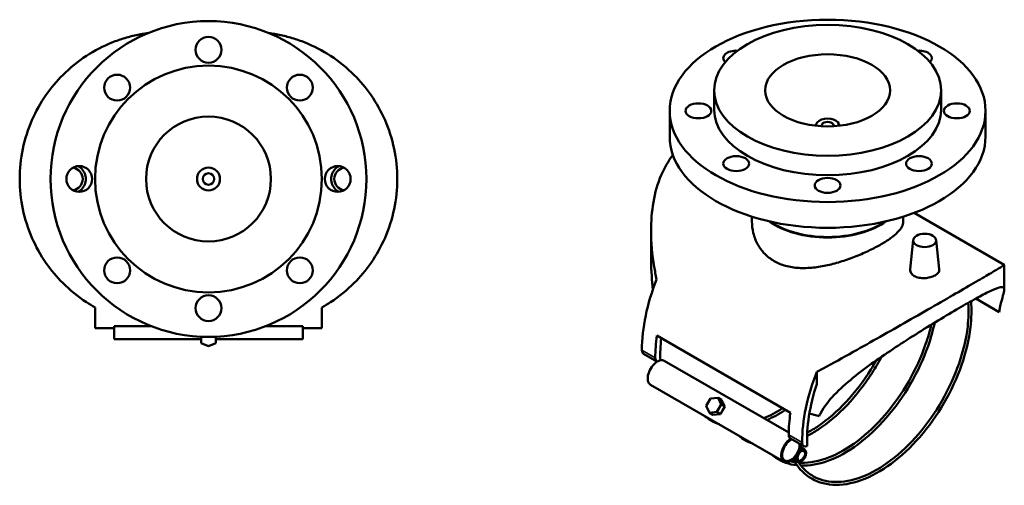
# Model space of a CAD drawing. Header units: millimetres. Extents: x -97 to 1006, y -296 to 1707.
# Tile 5 of 6: x 320 to 1006, y 762 to 1087. Entities that reach past the tile are written whole.
import ezdxf

# ---------------------------------------------------------------- set-up
doc = ezdxf.new("R2010")
doc.units = ezdxf.units.MM
doc.layers.add('Visible (ANSI)', color=7, linetype='Continuous', lineweight=50)
doc.layers.add('Visible Narrow (ANSI)', color=7, linetype='Continuous', lineweight=35)

msp = doc.modelspace()

# ---------------------------------------------------------------- linework, layer by layer
at = {"layer": 'Visible (ANSI)'}
for p, q in [((803.751, 1037.595), (803.751, 1024.123)), ((961.751, 1037.595), (961.751, 1024.123)), ((772.751, 1023.306), (772.751, 1005.343)), ((992.751, 1023.306), (992.751, 1005.343)), ((874.751, 1013.304), (874.751, 1012.909)), ((890.751, 1013.304), (890.751, 1012.909)), ((830.051, 949.598), (830.051, 946.224)), ((935.451, 949.598), (935.451, 946.224)), ((943.045, 952.225), (1005.722, 916.039)), ((759.769, 922.447), (759.769, 939.762)), ((942.392, 933.313), (940.211, 913.004)), ((958.361, 933.313), (960.547, 912.954)), ((1005.734, 898.703), (1005.734, 916.018)), ((985.939, 892.501), (1002.278, 883.067)), ((372.636, 886.352), (372.636, 871.838)), ((530.436, 871.838), (530.436, 886.352)), ((385.786, 871.838), (372.636, 871.838)), ((385.786, 873.418), (385.786, 871.838)), ((385.786, 873.418), (411.409, 873.418)), ((385.786, 871.838), (385.786, 864.364)), ((491.662, 873.418), (517.286, 873.418)), ((517.286, 871.838), (517.286, 873.418)), ((517.286, 864.364), (517.286, 871.838)), ((530.436, 871.838), (517.286, 871.838)), ((385.786, 864.364), (446.34, 864.364)), ((446.34, 865.961), (446.34, 865.761)), ((446.781, 865.941), (446.34, 865.761)), ((446.34, 865.761), (446.34, 861.518)), ((456.732, 865.761), (456.291, 865.941)), ((456.732, 865.761), (456.732, 865.961)), ((456.732, 861.518), (456.732, 865.761)), ((456.732, 864.364), (517.286, 864.364)), ((763.837, 866.722), (856.822, 813.037)), ((446.34, 861.518), (451.536, 859.397)), ((451.536, 859.397), (456.732, 861.518)), ((754.614, 854.064), (763.912, 848.696)), ((769.023, 849.171), (855.715, 799.119)), ((875.266, 841.472), (875.266, 832.969)), ((759.423, 832.544), (852.407, 778.859)), ((806.415, 823.426), (801.241, 822.949)), ((808.915, 821.983), (806.415, 823.426)), ((808.589, 818.707), (806.415, 823.426)), ((801.241, 822.949), (798.241, 817.753)), ((798.241, 817.753), (800.415, 813.034)), ((805.589, 813.51), (808.589, 818.707)), ((808.589, 818.707), (811.089, 817.263)), ((808.915, 821.983), (811.089, 817.263)), ((811.089, 817.263), (809.589, 814.665)), ((800.415, 813.034), (805.589, 813.51)), ((802.915, 811.59), (800.415, 813.034)), ((808.089, 812.067), (802.915, 811.59)), ((805.589, 813.51), (808.089, 812.067)), ((809.589, 814.665), (808.089, 812.067)), ((856.897, 795.011), (866.195, 789.643)), ((863.764, 788.93), (866.807, 787.173)), ((858.964, 780.616), (862.007, 778.859))]:
    msp.add_line(p, q, dxfattribs=at)
for centre, radius in [((451.536, 975.838), 110), ((451.536, 1065.838), 9), ((451.536, 975.838), 79), ((387.896, 1039.478), 9), ((515.175, 1039.478), 9), ((451.536, 975.838), 43.5), ((361.536, 975.838), 9), ((451.536, 975.838), 8), ((541.536, 975.838), 9), ((451.536, 975.838), 4), ((387.896, 912.199), 9), ((515.175, 912.199), 9), ((451.536, 885.838), 9)]:
    msp.add_circle(centre, radius, dxfattribs=at)
for centre, start, end in [((355.9, 975.838), 279.425479, 80.574521), ((547.172, 975.838), 99.425479, 260.574521)]:
    msp.add_arc(centre, 8, start, end, dxfattribs=at)
for centre, major_axis in [((882.751, 1023.306), (-110, 0)), ((882.751, 1037.595), (-79, 0)), ((882.751, 1037.595), (-43.5, 0)), ((792.751, 1023.306), (-9, 0)), ((972.751, 1023.306), (9, 0)), ((819.112, 986.564), (-9, 0)), ((946.391, 986.564), (-9, 0)), ((882.751, 971.345), (-9, 0)), ((950.376, 933.028), (-8, 0)), ((864.407, 783.016), (2.4, 4.157)), ((864.407, 783.016), (-1.9, -3.291))]:
    msp.add_ellipse(centre, major_axis=major_axis, ratio=0.5773503, dxfattribs=at)
for centre, major_axis, ratio, start_param, end_param in [((819.112, 1060.049), (-9, 0), 0.5773503, 4.6250944, 6.8441774), ((946.391, 1060.049), (9, 0), 0.5773503, 5.7221932, 7.9412762), ((882.751, 1024.123), (79, 0), 0.5773503, 3.1415927, 6.2831853), ((882.751, 1013.304), (-8, 0), 0.5773503, 3.0551392, 6.3696387), ((882.751, 1013.304), (-4, 0), 0.5773503, 2.8208185, 6.6039594), ((882.751, 1005.343), (110, 0), 0.5773503, 3.1415927, 6.2831853), ((882.751, 965.539), (-52.7, 0), 0.5773503, 0.6800723, 2.4615204), ((882.751, 965.539), (-52.2, 0), 0.5773503, 0.6973124, 2.4442802), ((826.961, 899.158), (52, 90.067), 0.5773503, 1.8215437, 2.3561945), ((836.259, 893.789), (52, 90.067), 0.5773503, 2.1816616, 2.3561945), ((836.259, 893.789), (-49.55, -85.823), 0.5773503, 5.3583135, 5.5455894), ((757.493, 859.051), (-2.879, -4.986), 0.5773503, 5.4977871, 6.2831853), ((766.791, 853.682), (-2.879, -4.986), 0.5773503, 5.4977871, 6.339169), ((764.223, 840.857), (-4.8, -8.314), 0.5773503, 3.9482895, 6.2831853), ((764.223, 840.857), (4.8, 8.314), 0.5773503, 0.4798177, 0.8066969), ((764.223, 840.857), (4.8, 8.314), 0.5773503, 0, 0.4798177), ((938.542, 834.736), (-52, -90.067), 0.5773503, 4.9631364, 5.4977871), ((938.542, 834.736), (49.55, 85.823), 0.5773503, 1.9120798, 2.4139056), ((929.244, 840.105), (-52, -90.067), 0.5773503, 5.3232542, 5.4977871), ((903.314, 855.075), (102.227, -13.397), 0.4692871, 4.4432097, 4.5132917), ((859.776, 799.998), (-2.879, -4.986), 0.5773503, 5.4977871, 6.2831853), ((857.207, 787.173), (-4.8, -8.314), 0.5773503, 3.9495901, 7.8539816), ((857.207, 787.173), (-4.3, -7.448), 0.5773503, 3.8315233, 8.7348473), ((857.207, 787.173), (4.8, 8.314), 0.5773503, 4.712389, 5.4751878), ((869.074, 794.629), (-2.879, -4.986), 0.5773503, 5.4977871, 6.9479596)]:
    msp.add_ellipse(centre, major_axis=major_axis, ratio=ratio, start_param=start_param, end_param=end_param, dxfattribs=at)
for points, knots in [([(320.036, 975.838), (320.036, 982.876), (320.772, 989.98), (323.668, 1003.776), (325.826, 1010.469), (331.282, 1022.997), (334.585, 1028.848), (341.91, 1039.428), (345.931, 1044.157), (355.115, 1053.341), (360.671, 1057.816), (372.251, 1065.377), (378.271, 1068.465), (387.299, 1072.09), (390.289, 1073.126), (396.253, 1074.899), (399.225, 1075.636), (403.736, 1076.545), (405.24, 1076.813), (407.607, 1077.18), (408.452, 1077.3), (409.311, 1077.412)], [18.9020125, 18.9020125, 18.9020125, 18.9020125, 21.0132804, 21.0132804, 23.1245483, 23.1245483, 25.2358162, 25.2358162, 27.3470841, 27.3470841, 29.9613193, 29.9613193, 32.5755545, 32.5755545, 33.8826721, 33.8826721, 35.1897897, 35.1897897, 35.8433485, 35.8433485, 36.2017851, 36.2017851, 36.2017851, 36.2017851]), ([(493.761, 1077.412), (494.62, 1077.3), (495.465, 1077.18), (497.831, 1076.813), (499.336, 1076.545), (503.847, 1075.636), (506.818, 1074.899), (512.783, 1073.126), (515.773, 1072.09), (524.801, 1068.465), (530.821, 1065.377), (542.401, 1057.816), (547.957, 1053.341), (557.141, 1044.157), (561.162, 1039.428), (568.486, 1028.848), (571.789, 1022.997), (577.245, 1010.469), (579.404, 1003.776), (582.299, 989.98), (583.036, 982.876), (583.036, 975.838)], [-36.2017851, -36.2017851, -36.2017851, -36.2017851, -35.8433485, -35.8433485, -35.1897897, -35.1897897, -33.8826721, -33.8826721, -32.5755545, -32.5755545, -29.9613193, -29.9613193, -27.3470841, -27.3470841, -25.2358162, -25.2358162, -23.1245483, -23.1245483, -21.0132804, -21.0132804, -18.9020125, -18.9020125, -18.9020125, -18.9020125]), ([(763.684, 905.893), (763.032, 908.812), (762.453, 911.755), (760.533, 923.114), (759.769, 931.588), (759.769, 946.363), (760.27, 953.137), (762.571, 966.294), (764.373, 972.676), (769.059, 983.654), (771.783, 988.384), (775.008, 992.546)], [6.9247332, 6.9247332, 6.9247332, 6.9247332, 7.8427056, 7.8427056, 10.4569408, 10.4569408, 12.5682087, 12.5682087, 14.6794766, 14.6794766, 16.5246537, 16.5246537, 16.5246537, 16.5246537]), ([(360.759, 984.804), (361.635, 984.322), (362.432, 983.718), (363.997, 982.141), (364.777, 980.994), (365.811, 978.483), (366.065, 977.118), (366.065, 974.559), (365.811, 973.194), (364.777, 970.683), (363.997, 969.536), (362.432, 967.959), (361.635, 967.354), (360.759, 966.873)], [3.5569608, 3.5569608, 3.5569608, 3.5569608, 3.8404725, 3.8404725, 4.2242908, 4.2242908, 4.6081092, 4.6081092, 4.9919276, 4.9919276, 5.375746, 5.375746, 5.6592577, 5.6592577, 5.6592577, 5.6592577]), ([(542.312, 966.873), (541.437, 967.354), (540.64, 967.959), (539.074, 969.536), (538.295, 970.683), (537.261, 973.194), (537.007, 974.559), (537.007, 977.118), (537.261, 978.483), (538.295, 980.994), (539.074, 982.141), (540.64, 983.718), (541.437, 984.322), (542.312, 984.804)], [3.5569608, 3.5569608, 3.5569608, 3.5569608, 3.8404725, 3.8404725, 4.2242908, 4.2242908, 4.6081092, 4.6081092, 4.9919276, 4.9919276, 5.375746, 5.375746, 5.6592577, 5.6592577, 5.6592577, 5.6592577]), ([(372.636, 886.352), (370.556, 887.51), (368.494, 888.753), (360.671, 893.861), (355.115, 898.336), (345.931, 907.52), (341.91, 912.249), (334.585, 922.829), (331.282, 928.68), (325.826, 941.208), (323.668, 947.901), (320.772, 961.697), (320.036, 968.801), (320.036, 975.838)], [6.9247332, 6.9247332, 6.9247332, 6.9247332, 7.8427056, 7.8427056, 10.4569408, 10.4569408, 12.5682087, 12.5682087, 14.6794766, 14.6794766, 16.7907445, 16.7907445, 18.9020125, 18.9020125, 18.9020125, 18.9020125]), ([(583.036, 975.838), (583.036, 968.801), (582.299, 961.697), (579.404, 947.901), (577.245, 941.208), (571.789, 928.68), (568.486, 922.829), (561.162, 912.249), (557.141, 907.52), (547.957, 898.336), (542.401, 893.861), (534.578, 888.753), (532.516, 887.51), (530.436, 886.352)], [-18.9020125, -18.9020125, -18.9020125, -18.9020125, -16.7907445, -16.7907445, -14.6794766, -14.6794766, -12.5682087, -12.5682087, -10.4569408, -10.4569408, -7.8427056, -7.8427056, -6.9247332, -6.9247332, -6.9247332, -6.9247332]), ([(935.451, 946.224), (935.451, 945.066), (935.145, 943.855), (933.84, 941.336), (932.842, 940.026), (930.179, 937.331), (928.51, 935.941), (924.622, 933.139), (922.401, 931.725), (917.63, 928.971), (914.944, 927.552), (909.126, 924.75), (905.995, 923.368), (899.499, 920.776), (896.13, 919.564), (889.384, 917.435), (886.007, 916.52), (879.486, 915.075), (876.106, 914.492), (869.363, 913.794), (865.999, 913.678), (859.514, 914.046), (856.386, 914.531), (850.569, 916.136), (847.879, 917.257), (843.094, 920.02), (840.873, 921.734), (836.987, 925.731), (835.321, 928.013), (832.662, 932.926), (831.665, 935.559), (830.359, 940.904), (830.051, 943.616), (830.051, 946.224)], [4.059909, 4.059909, 4.059909, 4.059909, 5.0719446, 5.0719446, 6.0839803, 6.0839803, 7.0960159, 7.0960159, 8.1080515, 8.1080515, 9.1200872, 9.1200872, 10.1321228, 10.1321228, 11.1441584, 11.1441584, 12.1561941, 12.1561941, 13.1711713, 13.1711713, 14.1861486, 14.1861486, 15.2011258, 15.2011258, 16.2161031, 16.2161031, 17.2310804, 17.2310804, 18.2460576, 18.2460576, 19.2610349, 19.2610349, 20.2760121, 20.2760121, 20.2760121, 20.2760121]), ([(759.769, 922.447), (759.769, 921.083), (759.783, 919.711), (759.947, 911.795), (760.402, 905.146), (760.997, 898.611)], [23.7398796, 23.7398796, 23.7398796, 23.7398796, 24.1417495, 24.1417495, 26.0515299, 26.0515299, 26.0515299, 26.0515299]), ([(960.546, 912.954), (960.559, 912.842), (960.564, 912.73), (960.559, 911.934), (960.299, 911.202), (959.254, 909.831), (958.469, 909.192), (956.66, 908.147), (955.515, 907.672), (953.008, 906.992), (951.646, 906.787), (949.089, 906.679), (947.723, 906.769), (945.21, 907.288), (944.063, 907.718), (942.252, 908.764), (941.469, 909.448), (940.436, 910.977), (940.185, 911.82), (940.19, 912.74), (940.198, 912.872), (940.212, 913.004)], [0.7067392, 0.7067392, 0.7067392, 0.7067392, 0.7683996, 0.7683996, 1.152218, 1.152218, 1.5360364, 1.5360364, 1.9198548, 1.9198548, 2.3036732, 2.3036732, 2.687873, 2.687873, 3.0720728, 3.0720728, 3.4562726, 3.4562726, 3.8404725, 3.8404725, 3.9038078, 3.9038078, 3.9038078, 3.9038078]), ([(1005.721, 916.039), (1005.73, 916.034), (1005.734, 916.027), (1005.734, 915.919), (1005.233, 915.548), (1002.931, 914.086), (1001.129, 912.994), (996.129, 910.027), (992.922, 908.147), (985.215, 903.66), (980.712, 901.051), (975.736, 898.178)], [-27.5403859, -27.5403859, -27.5403859, -27.5403859, -27.3470841, -27.3470841, -25.2358162, -25.2358162, -23.1245483, -23.1245483, -21.0132804, -21.0132804, -18.9020125, -18.9020125, -18.9020125, -18.9020125]), ([(975.736, 886.747), (980.009, 889.214), (983.963, 891.437), (990.91, 895.194), (993.904, 896.73), (998.814, 899.027), (1000.737, 899.792), (1003.586, 900.564), (1004.513, 900.571), (1005.638, 899.921), (1005.827, 899.201), (1005.554, 896.855), (1005.092, 895.234), (1003.885, 890.903), (1003.143, 888.201), (1002.453, 884.212), (1002.363, 883.649), (1002.278, 883.067)], [44.8871993, 44.8871993, 44.8871993, 44.8871993, 46.7001159, 46.7001159, 48.5130325, 48.5130325, 50.3259491, 50.3259491, 52.1388656, 52.1388656, 54.066549, 54.066549, 55.9942324, 55.9942324, 57.9219157, 57.9219157, 58.2259253, 58.2259253, 58.2259253, 58.2259253]), ([(975.736, 898.178), (970.76, 895.305), (965.216, 892.113), (953.413, 885.336), (947.154, 881.751), (934.437, 874.49), (927.965, 870.804), (915.304, 863.628), (909.117, 860.137), (896.128, 852.861), (889.036, 848.923), (879.892, 843.952), (877.555, 842.692), (875.266, 841.472)], [-18.9020125, -18.9020125, -18.9020125, -18.9020125, -16.7907445, -16.7907445, -14.6794766, -14.6794766, -12.5682087, -12.5682087, -10.4569408, -10.4569408, -7.8427056, -7.8427056, -6.9247332, -6.9247332, -6.9247332, -6.9247332]), ([(982.693, 890.704), (983.169, 885.012), (983.024, 878.911), (981.247, 864.021), (979.111, 855.036), (972.834, 837.099), (968.696, 828.15), (958.838, 811.183), (953.12, 803.169), (940.673, 788.875), (933.946, 782.6), (920.147, 772.424), (913.077, 768.528), (899.301, 763.535), (892.594, 762.437), (880.288, 763.196), (874.68, 765.022), (865.424, 771.195), (861.681, 775.365), (858.836, 780.504)], [1.4789956, 1.4789956, 1.4789956, 1.4789956, 1.7177283, 1.7177283, 2.0395221, 2.0395221, 2.3610027, 2.3610027, 2.682352, 2.682352, 3.0038403, 3.0038403, 3.3256415, 3.3256415, 3.6470609, 3.6470609, 3.9643357, 3.9643357, 4.2612753, 4.2612753, 4.2612753, 4.2612753]), ([(980.77, 889.624), (981.141, 884.413), (980.987, 878.838), (979.339, 864.757), (977.294, 856.019), (971.249, 838.513), (967.248, 829.749), (957.692, 813.091), (952.138, 805.201), (940.049, 791.103), (933.515, 784.896), (920.146, 774.796), (913.313, 770.903), (900.049, 765.797), (893.623, 764.589), (881.771, 764.933), (876.36, 766.512), (868.047, 771.712), (864.853, 774.851), (862.247, 778.746)], [1.492065, 1.492065, 1.492065, 1.492065, 1.7147178, 1.7147178, 2.0328963, 2.0328963, 2.3513991, 2.3513991, 2.6700412, 2.6700412, 2.9885518, 2.9885518, 3.3067387, 3.3067387, 3.6251539, 3.6251539, 3.9474105, 3.9474105, 4.2038743, 4.2038743, 4.2038743, 4.2038743]), ([(876.932, 810.699), (877.252, 811.416), (877.596, 812.125), (880.295, 817.275), (883.558, 821.432), (891.228, 829.494), (895.637, 833.394), (905.039, 841.01), (910.034, 844.724), (919.784, 851.653), (924.879, 855.122), (935.38, 862.058), (940.785, 865.524), (951.458, 872.224), (956.736, 875.464), (966.739, 881.493), (971.463, 884.28), (975.736, 886.747)], [31.5484734, 31.5484734, 31.5484734, 31.5484734, 31.8524829, 31.8524829, 33.7801663, 33.7801663, 35.7078496, 35.7078496, 37.635533, 37.635533, 39.4484496, 39.4484496, 41.2613662, 41.2613662, 43.0742827, 43.0742827, 44.8871993, 44.8871993, 44.8871993, 44.8871993]), ([(954.956, 874.355), (953.924, 869.846), (952.608, 865.27), (948.003, 851.934), (944.002, 843.17), (934.446, 826.512), (928.892, 818.622), (916.802, 804.524), (910.269, 798.318), (896.9, 788.218), (890.066, 784.324), (876.802, 779.218), (870.377, 778.01), (863.837, 778.2), (863.194, 778.236), (862.559, 778.288)], [1.8663819, 1.8663819, 1.8663819, 1.8663819, 2.0328963, 2.0328963, 2.3513991, 2.3513991, 2.6700412, 2.6700412, 2.9885518, 2.9885518, 3.3067387, 3.3067387, 3.6251539, 3.6251539, 3.6602441, 3.6602441, 3.6602441, 3.6602441]), ([(957.323, 875.803), (956.181, 870.427), (954.639, 864.953), (949.588, 850.52), (945.45, 841.571), (935.591, 824.605), (929.873, 816.59), (917.427, 802.296), (910.7, 796.021), (896.901, 785.846), (889.831, 781.949), (876.413, 777.086), (870.047, 775.975), (864.127, 776.192)], [1.8433985, 1.8433985, 1.8433985, 1.8433985, 2.0395221, 2.0395221, 2.3610027, 2.3610027, 2.682352, 2.682352, 3.0038403, 3.0038403, 3.3256415, 3.3256415, 3.630322, 3.630322, 3.630322, 3.630322]), ([(868.501, 796.771), (871.003, 798.077), (873.509, 799.552), (882.965, 805.747), (889.832, 811.556), (902.695, 825.073), (908.689, 832.778), (916.208, 844.593), (918.333, 848.244), (920.302, 851.964)], [3.09354739, 3.09354739, 3.09354739, 3.09354739, 3.20890385, 3.20890385, 3.53074697, 3.53074697, 3.85229788, 3.85229788, 3.99036787, 3.99036787, 3.99036787, 3.99036787]), ([(868.588, 799.082), (871.092, 800.435), (873.604, 801.964), (882.833, 808.213), (889.482, 813.971), (901.943, 827.322), (907.753, 834.914), (914.153, 845.126), (915.415, 847.251), (916.625, 849.403)], [3.10949354, 3.10949354, 3.10949354, 3.10949354, 3.22775678, 3.22775678, 3.54589094, 3.54589094, 3.86434173, 3.86434173, 3.94627221, 3.94627221, 3.94627221, 3.94627221]), ([(797.116, 810.781), (797.245, 810.671), (797.375, 810.561), (800.392, 808.059), (803.647, 806.214), (807.189, 804.966)], [2.24878964, 2.24878964, 2.24878964, 2.24878964, 2.25809778, 2.25809778, 2.46359934, 2.46359934, 2.46359934, 2.46359934]), ([(840.49, 807.909), (844.565, 809.688), (848.677, 811.934), (852.967, 814.745), (853.176, 814.883), (853.384, 815.022)], [3.0202052, 3.0202052, 3.0202052, 3.0202052, 3.20890385, 3.20890385, 3.21855931, 3.21855931, 3.21855931, 3.21855931]), ([(820.362, 797.36), (820.492, 797.249), (820.622, 797.14), (823.638, 794.638), (826.893, 792.793), (830.435, 791.544)], [2.24878964, 2.24878964, 2.24878964, 2.24878964, 2.25809778, 2.25809778, 2.46359934, 2.46359934, 2.46359934, 2.46359934]), ([(861.459, 776.383), (856.003, 776.967), (850.988, 778.74), (845.597, 782.336), (844.581, 783.106), (843.609, 783.939)], [3.67663979, 3.67663979, 3.67663979, 3.67663979, 3.96433569, 3.96433569, 4.03439567, 4.03439567, 4.03439567, 4.03439567])]:
    msp.add_open_spline(points, degree=3, knots=knots, dxfattribs=at)
for points in [[(838.321, 809.162), (842.653, 810.942), (847.061, 813.284), (851.447, 816.141)], [(859.96, 778.598), (858.948, 778.758), (857.956, 778.962), (856.985, 779.21)]]:
    msp.add_open_spline(points, degree=3, dxfattribs=at)
at = {"layer": 'Visible Narrow (ANSI)'}
for p, q in [((762.72, 851.332), (753.421, 856.7)), ((865.003, 792.278), (855.704, 797.647))]:
    msp.add_line(p, q, dxfattribs=at)

doc.saveas('drawing.dxf')
